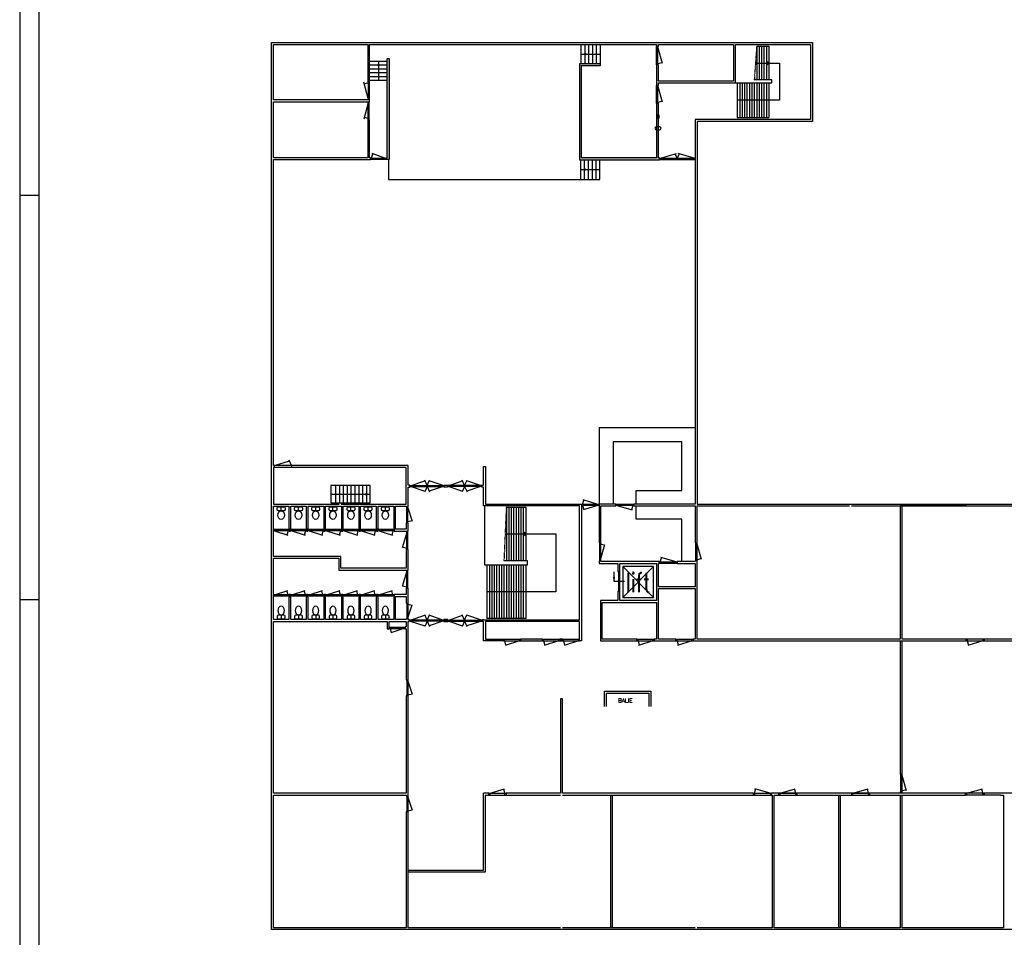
# Model space of a CAD drawing. Header units: millimetres. Extents: x 0 to 168869, y 0 to 118900.
# Tile 2 of 17: x 0 to 51151, y 24441 to 72123. Entities that reach past the tile are written whole.
import ezdxf
from ezdxf.enums import TextEntityAlignment as Align

# ---------------------------------------------------------------- set-up
doc = ezdxf.new("R2010")
doc.units = ezdxf.units.MM
doc.header["$MEASUREMENT"] = 0
doc.linetypes.add('DASHDOT', pattern=[25.4, 12.7, -6.35, 0, -6.35])
for name, color, linetype in [('00KAD025', 2, 'CONTINUOUS'), ('00KAD070', 5, 'CONTINUOUS'), ('BL$2----', 7, 'CONTINUOUS'), ('KOZIJNEN', 7, 'CONTINUOUS'), ('MEUBELS', 7, 'CONTINUOUS'), ('SANITAIR', 7, 'CONTINUOUS'), ('TEKST', 7, 'CONTINUOUS'), ('TRAPPEN', 2, 'CONTINUOUS'), ('VLUCHTPLAN', 7, 'CONTINUOUS'), ('WANDEN', 7, 'CONTINUOUS')]:
    doc.layers.add(name, color=color, linetype=linetype)
doc.styles.get("Standard").update_dxf_attribs({"font": 'romans.shx'})

# ---------------------------------------------------------------- blocks, each defined once
blk = doc.blocks.new('A0-PORTRAIT')
at = {"layer": '00KAD025', "linetype": 'Continuous'}
for p, q in [((0, 1189), (0, 0)), ((0, 630), (10, 630)), ((0, 420), (10, 420))]:
    blk.add_line(p, q, dxfattribs=at)
at = {"layer": '00KAD070', "linetype": 'Continuous'}
blk.add_line((10, 1179), (10, 10), dxfattribs=at)

msp = doc.modelspace()

# ---------------------------------------------------------------- hatches: boundary and pattern name
at = {"layer": 'TRAPPEN'}
h = msp.add_hatch(color=256, dxfattribs=at)
h.paths.add_polyline_path([(38791.275, 69981.366), (38791.275, 69871.115), (38917.275, 69871.115)])
h.paths.add_polyline_path([(38791.275, 69871.115), (38791.275, 69760.864), (38917.275, 69871.115)])
h = msp.add_hatch(color=256, dxfattribs=at)
h.paths.add_polyline_path([(26163.333, 45511.294), (26163.333, 45401.043), (26289.333, 45401.043)])
h.paths.add_polyline_path([(26163.333, 45401.043), (26163.333, 45290.792), (26289.333, 45401.043)])
at = {"layer": 'VLUCHTPLAN'}
msp.add_hatch(color=7, dxfattribs=at).paths.add_polyline_path([(33100.506, 67164.128), (33100.506, 67018.09), (33219.827, 67018.09), (33219.827, 67164.128)])
at = {"layer": 'WANDEN'}
h = msp.add_hatch(color=256, dxfattribs=at)
h.dxf.hatch_style = 1
h.paths.add_polyline_path([(19194.759, 70114.61), (19094.759, 70114.61), (19094.759, 64952.911), (19023.182, 64952.911), (19023.182, 64852.911), (19194.759, 64852.911)])
h = msp.add_hatch(color=256, dxfattribs=at)
h.dxf.hatch_style = 1
h.paths.add_polyline_path([(30169.513, 69836.036), (29079.269, 69836.036), (29079.269, 64846.334), (33233.336, 64846.334), (33233.336, 64946.334), (33188.577, 64946.334), (33188.577, 67774.04), (33088.577, 67774.04), (33088.577, 64946.334), (29179.269, 64946.334), (29179.269, 69736.036), (30169.513, 69736.036)])
h = msp.add_hatch(color=256, dxfattribs=at)
h.dxf.hatch_style = 1
h.paths.add_polyline_path([(22236.032, 40947.999), (22041.003, 40947.999), (22041.003, 40847.999), (22236.032, 40847.999)])
h = msp.add_hatch(color=256, dxfattribs=at)
h.dxf.hatch_style = 1
h.paths.add_polyline_path([(27160.071, 39939.062), (26019.242, 39939.062), (26019.242, 39839.062), (27160.071, 39839.062)])
h = msp.add_hatch(color=256, dxfattribs=at)
h.dxf.hatch_style = 1
h.paths.add_polyline_path([(28193.269, 39939.062), (28052.1, 39939.062), (28052.1, 39839.062), (28193.269, 39839.062)])

# ---------------------------------------------------------------- linework, layer by layer
at = {"layer": 'KOZIJNEN'}
for points in [[(33088.577, 69785.535), (33088.577, 70721.791)], [(33088.577, 70661.791), (33148.577, 70661.791)], [(33148.577, 69785.535), (33148.577, 70721.791)], [(33148.577, 70661.791), (33378.728, 69867.134)], [(33088.577, 69845.535), (33148.577, 69845.535)], [(33148.577, 69845.535), (33367.721, 69905.138)], [(18099.722, 68019.754), (17874.187, 68868.91)], [(18099.722, 68836.306), (17897.457, 68781.294)], [(18099.722, 68896.306), (18099.722, 67959.754)], [(18099.722, 68836.306), (18159.722, 68836.306)], [(18159.722, 68896.306), (18159.722, 67959.754)], [(33088.577, 67774.04), (33088.577, 68710.296)], [(33088.577, 68650.296), (33148.577, 68650.296)], [(33148.577, 67774.04), (33148.577, 68710.296)], [(33148.577, 68650.296), (33378.728, 67855.64)], [(18099.722, 67799.754), (17874.187, 66950.599)], [(18099.722, 68019.754), (18159.722, 68019.754)], [(18099.722, 66923.203), (18099.722, 67859.754)], [(18099.722, 67799.754), (18159.722, 67799.754)], [(18159.722, 66923.203), (18159.722, 67859.754)], [(33088.577, 67834.04), (33148.577, 67834.04)], [(33148.577, 67834.04), (33367.721, 67893.643)], [(18099.722, 66983.203), (17897.457, 67038.215)], [(18099.722, 66983.203), (18159.722, 66983.203)], [(18282.33, 64932.911), (18341.371, 65149.99)], [(18963.182, 64932.911), (18303.929, 65163.061)], [(33293.336, 64926.334), (34112.892, 65166.437)], [(34162.523, 64926.334), (34053.38, 65149.003)], [(34162.523, 64926.334), (34271.665, 65149.003)], [(35031.71, 64926.334), (34212.154, 65166.437)], [(18222.33, 64932.911), (19023.182, 64932.911)], [(18222.33, 64872.911), (19023.182, 64872.911)], [(18282.33, 64932.911), (18282.33, 64872.911)], [(18963.182, 64932.911), (18963.182, 64872.911)], [(33233.336, 64926.334), (35091.71, 64926.334)], [(33233.336, 64866.334), (35091.71, 64866.334)], [(33293.336, 64926.334), (33293.336, 64866.334)], [(34162.523, 64926.334), (34162.523, 64866.334)], [(35031.71, 64926.334), (35031.71, 64866.334)], [(13245.275, 48955.106), (14008.942, 49199.024)], [(14117.206, 48955.106), (13994.125, 49232.405)], [(14995.456, 48955.106), (13185.275, 48955.106)], [(13245.275, 48855.106), (13245.275, 48955.106)], [(14117.206, 48955.106), (14117.206, 48855.106)], [(20332.455, 47919.795), (21053.489, 48163.713)], [(21161.752, 47919.795), (21038.672, 48197.095)], [(21161.752, 47919.795), (21284.833, 48197.095)], [(21991.05, 47919.795), (21270.016, 48163.713)], [(22286.1, 47919.795), (23007.134, 48163.713)], [(23115.398, 47919.795), (22992.318, 48197.095)], [(23115.398, 47919.795), (23238.478, 48197.095)], [(23944.696, 47919.795), (23223.662, 48163.713)], [(20272.455, 47919.795), (22051.05, 47919.795)], [(20272.455, 47859.795), (22051.05, 47859.795)], [(20332.455, 47919.795), (20332.455, 47859.795)], [(20332.455, 47859.795), (21053.489, 47615.877)], [(21161.752, 47859.795), (21038.672, 47582.496)], [(21161.752, 47859.795), (21161.752, 47919.795)], [(21161.752, 47859.795), (21284.833, 47582.496)], [(21991.05, 47859.795), (21270.016, 47615.877)], [(21991.05, 47919.795), (21991.05, 47859.795)], [(24004.696, 47919.795), (22226.1, 47919.795)], [(24004.696, 47859.795), (22226.1, 47859.795)], [(22286.1, 47919.795), (22286.1, 47859.795)], [(22286.1, 47859.795), (23007.134, 47615.877)], [(23115.398, 47859.795), (22992.318, 47582.496)], [(23115.398, 47859.795), (23115.398, 47919.795)], [(23115.398, 47859.795), (23238.478, 47582.496)], [(23944.696, 47859.795), (23223.662, 47615.877)], [(23944.696, 47919.795), (23944.696, 47859.795)], [(29245.298, 46936.664), (29304.806, 47155.458)], [(30035.207, 46936.664), (29266.898, 47166.814)], [(20104.709, 45979.925), (20104.709, 46810.523)], [(20164.709, 46750.523), (20104.709, 46750.523)], [(20164.709, 45979.925), (20164.709, 46810.523)], [(20164.709, 46750.523), (20391.766, 46070.782)], [(30095.207, 46936.664), (29185.298, 46936.664)], [(30095.207, 46876.664), (29185.298, 46876.664)], [(29245.298, 46876.664), (29245.298, 46936.664)], [(29245.298, 46876.664), (29304.806, 46657.869)], [(30035.207, 46876.664), (29266.898, 46646.513)], [(30035.207, 46876.664), (30035.207, 46936.664)], [(31904.495, 46936.664), (30968.239, 46936.664)], [(31904.495, 46876.664), (30968.239, 46876.664)], [(31028.239, 46876.664), (31028.239, 46936.664)], [(31028.239, 46876.664), (31822.895, 46646.513)], [(31844.495, 46876.664), (31784.892, 46657.52)], [(31844.495, 46876.664), (31844.495, 46936.664)], [(20164.709, 46039.925), (20104.709, 46039.925)], [(20164.709, 46039.925), (20384.568, 46092.333)], [(14003.08, 45623.625), (13185.275, 45623.625)], [(14003.08, 45563.625), (13185.275, 45563.625)], [(13245.275, 45563.625), (13245.275, 45623.625)], [(13245.275, 45563.625), (13921.481, 45333.474)], [(13943.08, 45563.625), (13883.957, 45346.246)], [(13943.08, 45563.625), (13943.08, 45623.625)], [(14905.632, 45623.625), (14072.574, 45623.625)], [(14905.632, 45563.625), (14072.574, 45563.625)], [(14132.574, 45563.625), (14132.574, 45623.625)], [(14132.574, 45563.625), (14824.033, 45333.474)], [(14845.632, 45563.625), (14786.439, 45345.987)], [(14845.632, 45563.625), (14845.632, 45623.625)], [(15808.185, 45623.625), (14975.126, 45623.625)], [(15808.185, 45563.625), (14975.126, 45563.625)], [(15035.126, 45563.625), (15035.126, 45623.625)], [(15035.126, 45563.625), (15726.585, 45333.474)], [(15748.185, 45563.625), (15688.992, 45345.987)], [(15748.185, 45563.625), (15748.185, 45623.625)], [(16724.468, 45623.625), (15877.678, 45623.625)], [(16724.468, 45563.625), (15877.678, 45563.625)], [(15937.678, 45563.625), (15937.678, 45623.625)], [(15937.678, 45563.625), (16642.869, 45333.474)], [(16664.468, 45563.625), (16605.282, 45346.013)], [(16664.468, 45563.625), (16664.468, 45623.625)], [(17627.02, 45623.625), (16793.962, 45623.625)], [(17627.02, 45563.625), (16793.962, 45563.625)], [(16853.962, 45563.625), (16853.962, 45623.625)], [(16853.962, 45563.625), (17545.421, 45333.474)], [(17567.02, 45563.625), (17507.827, 45345.987)], [(17567.02, 45563.625), (17567.02, 45623.625)], [(18529.573, 45623.625), (17696.514, 45623.625)], [(18529.573, 45563.625), (17696.514, 45563.625)], [(17756.514, 45563.625), (17756.514, 45623.625)], [(17756.514, 45563.625), (18447.973, 45333.474)], [(18469.573, 45563.625), (18410.38, 45345.987)], [(18469.573, 45563.625), (18469.573, 45623.625)], [(19445.856, 45623.625), (18599.066, 45623.625)], [(19445.856, 45563.625), (18599.066, 45563.625)], [(18659.066, 45563.625), (18659.066, 45623.625)], [(18659.066, 45563.625), (19364.257, 45333.474)], [(19385.856, 45563.625), (19326.67, 45346.013)], [(19385.856, 45563.625), (19385.856, 45623.625)], [(20104.709, 44592.905), (20104.709, 45543.625)], [(20164.709, 44592.905), (20164.709, 45543.625)], [(20104.709, 45483.625), (19877.651, 44683.763)], [(20104.709, 45483.625), (20164.709, 45483.625)], [(20104.709, 44652.905), (19884.85, 44705.313)], [(20104.709, 44652.905), (20164.709, 44652.905)], [(30115.207, 44940.352), (30115.207, 44004.096)], [(30175.207, 44880.352), (30115.207, 44880.352)], [(30175.207, 44940.352), (30175.207, 44004.096)], [(30175.207, 44880.352), (30394.351, 44820.749)], [(30175.207, 44064.096), (30405.357, 44858.753)], [(35111.71, 44940.352), (35111.71, 44004.096)], [(35171.71, 44880.352), (35111.71, 44880.352)], [(35171.71, 44940.352), (35171.71, 44004.096)], [(35171.71, 44880.352), (35401.86, 44085.696)], [(30175.207, 44064.096), (30115.207, 44064.096)], [(33280.232, 43945.255), (33339.834, 44164.398)], [(34096.487, 43945.255), (33301.831, 44175.405)], [(35171.71, 44064.096), (35111.71, 44064.096)], [(35171.71, 44064.096), (35390.853, 44123.699)], [(20104.709, 42576.341), (20104.709, 43527.061)], [(20164.709, 42576.341), (20164.709, 43527.061)], [(33220.232, 43945.255), (34156.487, 43945.255)], [(33220.232, 43885.255), (34156.487, 43885.255)], [(33280.232, 43945.255), (33280.232, 43885.255)], [(34096.487, 43945.255), (34096.487, 43885.255)], [(20104.709, 43467.061), (19877.651, 42667.199)], [(20104.709, 43467.061), (20164.709, 43467.061)], [(31426.921, 42930.579), (30875.756, 42930.579), (30875.756, 43437.704)], [(31099.852, 43450.01), (31099.852, 42411.148)], [(31159.852, 43390.01), (31099.852, 43390.01)], [(31159.852, 43450.01), (31159.852, 42411.148)], [(13245.275, 42234.785), (13921.481, 42464.935)], [(14132.574, 42234.785), (14824.033, 42464.935)], [(15035.126, 42234.785), (15726.585, 42464.935)], [(15937.678, 42234.785), (16642.869, 42464.935)], [(16853.962, 42234.785), (17545.421, 42464.935)], [(17756.514, 42234.785), (18447.973, 42464.935)], [(18659.066, 42234.785), (19364.257, 42464.935)], [(20104.709, 42636.341), (19884.85, 42688.749)], [(20104.709, 42636.341), (20164.709, 42636.341)], [(31159.852, 42471.148), (31099.852, 42471.148)], [(14003.08, 42234.785), (13185.275, 42234.785)], [(14003.08, 42174.785), (13185.275, 42174.785)], [(13245.275, 42234.785), (13245.275, 42174.785)], [(13943.08, 42234.785), (13883.957, 42452.164)], [(13943.08, 42234.785), (13943.08, 42174.785)], [(14905.632, 42234.785), (14072.574, 42234.785)], [(14905.632, 42174.785), (14072.574, 42174.785)], [(14132.574, 42234.785), (14132.574, 42174.785)], [(14845.632, 42234.785), (14786.439, 42452.422)], [(14845.632, 42234.785), (14845.632, 42174.785)], [(15808.185, 42234.785), (14975.126, 42234.785)], [(15808.185, 42174.785), (14975.126, 42174.785)], [(15035.126, 42234.785), (15035.126, 42174.785)], [(15748.185, 42234.785), (15688.992, 42452.422)], [(15748.185, 42234.785), (15748.185, 42174.785)], [(16724.468, 42234.785), (15877.678, 42234.785)], [(16724.468, 42174.785), (15877.678, 42174.785)], [(15937.678, 42234.785), (15937.678, 42174.785)], [(16664.468, 42234.785), (16605.282, 42452.397)], [(16664.468, 42234.785), (16664.468, 42174.785)], [(17627.02, 42234.785), (16793.962, 42234.785)], [(17627.02, 42174.785), (16793.962, 42174.785)], [(16853.962, 42234.785), (16853.962, 42174.785)], [(17567.02, 42234.785), (17507.827, 42452.422)], [(17567.02, 42234.785), (17567.02, 42174.785)], [(18529.573, 42234.785), (17696.514, 42234.785)], [(18529.573, 42174.785), (17696.514, 42174.785)], [(17756.514, 42234.785), (17756.514, 42174.785)], [(18469.573, 42234.785), (18410.38, 42452.422)], [(18469.573, 42234.785), (18469.573, 42174.785)], [(19445.856, 42234.785), (18599.066, 42234.785)], [(19445.856, 42174.785), (18599.066, 42174.785)], [(18659.066, 42234.785), (18659.066, 42174.785)], [(19385.856, 42234.785), (19326.67, 42452.397)], [(19385.856, 42234.785), (19385.856, 42174.785)], [(20104.709, 41807.613), (20104.709, 40977.015)], [(20164.709, 41747.613), (20104.709, 41747.613)], [(20164.709, 41807.613), (20164.709, 40977.015)], [(20164.709, 41747.613), (20384.568, 41695.205)], [(20164.709, 41037.015), (20391.766, 41716.756)], [(20164.709, 41037.015), (20104.709, 41037.015)], [(22041.003, 40927.999), (20230.821, 40927.999)], [(20290.821, 40927.999), (21054.488, 41171.917)], [(20290.821, 40867.999), (20290.821, 40927.999)], [(21162.752, 40927.999), (21039.672, 41205.298)], [(21162.752, 40927.999), (21285.833, 41205.298)], [(21162.752, 40927.999), (21162.752, 40867.999)], [(21981.003, 40927.999), (21271.016, 41171.917)], [(21981.003, 40867.999), (21981.003, 40927.999)], [(22236.032, 40927.999), (24046.214, 40927.999)], [(22296.032, 40927.999), (23006.019, 41171.917)], [(22296.032, 40867.999), (22296.032, 40927.999)], [(23114.283, 40927.999), (22991.202, 41205.298)], [(23114.283, 40927.999), (23237.363, 41205.298)], [(23114.283, 40927.999), (23114.283, 40867.999)], [(23986.214, 40927.999), (23222.547, 41171.917)], [(23986.214, 40867.999), (23986.214, 40927.999)], [(19186.539, 40550.641), (20017.137, 40550.641)], [(19186.539, 40490.641), (20017.137, 40490.641)], [(19246.539, 40490.641), (19246.539, 40550.641)], [(19246.539, 40490.641), (19298.947, 40270.782)], [(19957.137, 40490.641), (19277.396, 40263.583)], [(19957.137, 40490.641), (19957.137, 40550.641)], [(22041.003, 40867.999), (20230.821, 40867.999)], [(20290.821, 40867.999), (21054.488, 40624.081)], [(21162.752, 40867.999), (21039.672, 40590.699)], [(21162.752, 40867.999), (21285.833, 40590.699)], [(21981.003, 40867.999), (21271.016, 40624.081)], [(22236.032, 40867.999), (24046.214, 40867.999)], [(22296.032, 40867.999), (23006.019, 40624.081)], [(23114.283, 40867.999), (22991.202, 40590.699)], [(23114.283, 40867.999), (23237.363, 40590.699)], [(23986.214, 40867.999), (23222.547, 40624.081)], [(25127.213, 39939.062), (26019.242, 39939.062)], [(25187.213, 39839.062), (25187.213, 39939.062)], [(25959.242, 39839.062), (25959.242, 39939.062)], [(27160.071, 39939.062), (28052.1, 39939.062)], [(27220.071, 39839.062), (27220.071, 39939.062)], [(27992.1, 39839.062), (27992.1, 39939.062)], [(28193.269, 39939.062), (29085.298, 39939.062)], [(28253.269, 39839.062), (28253.269, 39939.062)], [(29025.298, 39839.062), (29025.298, 39939.062)], [(32063.081, 39939.062), (32955.11, 39939.062)], [(32123.081, 39839.062), (32123.081, 39939.062)], [(32895.11, 39839.062), (32895.11, 39939.062)], [(34090.24, 39939.062), (34982.269, 39939.062)], [(34150.24, 39839.062), (34150.24, 39939.062)], [(34922.269, 39839.062), (34922.269, 39939.062)], [(50099.906, 39939.062), (49168.042, 39939.062)], [(49228.042, 39939.062), (49228.042, 39839.062)], [(50039.906, 39939.062), (50039.906, 39839.062)], [(25127.213, 39839.062), (26019.242, 39839.062)], [(25187.213, 39839.062), (25239.621, 39619.203)], [(25959.242, 39839.062), (25218.071, 39612.004)], [(27160.071, 39839.062), (28052.1, 39839.062)], [(27220.071, 39839.062), (27272.479, 39619.203)], [(27992.1, 39839.062), (27250.928, 39612.004)], [(28193.269, 39839.062), (29085.298, 39839.062)], [(28253.269, 39839.062), (28305.677, 39619.203)], [(29025.298, 39839.062), (28284.127, 39612.004)], [(32063.081, 39839.062), (32955.11, 39839.062)], [(32123.081, 39839.062), (32175.489, 39619.203)], [(32895.11, 39839.062), (32153.938, 39612.004)], [(34090.24, 39839.062), (34982.269, 39839.062)], [(34150.24, 39839.062), (34202.648, 39619.203)], [(34922.269, 39839.062), (34181.097, 39612.004)], [(49168.042, 39839.062), (50099.906, 39839.062)], [(49228.042, 39839.062), (49287.48, 39620.525)], [(50039.906, 39839.062), (49249.641, 39608.911)], [(20104.709, 37813.954), (20104.709, 36983.356)], [(20104.709, 37753.954), (20164.709, 37753.954)], [(20164.709, 37813.954), (20164.709, 36983.356)], [(20164.709, 37753.954), (20391.766, 37074.213)], [(20104.709, 37043.356), (20164.709, 37043.356)], [(20164.709, 37043.356), (20384.568, 37095.764)], [(45765.502, 32925.878), (45765.502, 31994.014)], [(45765.502, 32865.878), (45825.502, 32865.878)], [(45825.502, 32925.878), (45825.502, 31994.014)], [(45825.502, 32865.878), (46055.652, 32075.613)], [(20104.709, 31791.886), (20104.709, 30961.288)], [(20104.709, 31731.886), (20164.709, 31731.886)], [(20164.709, 31791.886), (20164.709, 30961.288)], [(20164.709, 31731.886), (20391.766, 31052.146)], [(24374.234, 31934.014), (25265.698, 31934.014)], [(24374.234, 31834.014), (25265.698, 31834.014)], [(24434.234, 31934.014), (25184.099, 32164.164)], [(24434.234, 31834.014), (24434.234, 31934.014)], [(25205.698, 31934.014), (25146.261, 32152.551)], [(25205.698, 31834.014), (25205.698, 31934.014)], [(38116.649, 31934.014), (39048.513, 31934.014)], [(38116.649, 31834.014), (39048.513, 31834.014)], [(38176.649, 31934.014), (38236.086, 32152.551)], [(38176.649, 31934.014), (38176.649, 31834.014)], [(38988.513, 31934.014), (38198.248, 32164.164)], [(38988.513, 31934.014), (38988.513, 31834.014)], [(39443.609, 31934.014), (40375.474, 31934.014)], [(39443.609, 31834.014), (40375.474, 31834.014)], [(39503.609, 31934.014), (40293.874, 32164.164)], [(39503.609, 31834.014), (39503.609, 31934.014)], [(40315.474, 31934.014), (40256.036, 32152.551)], [(40315.474, 31834.014), (40315.474, 31934.014)], [(43223.527, 31934.014), (44155.391, 31934.014)], [(43223.527, 31834.014), (44155.391, 31834.014)], [(43283.527, 31934.014), (44073.792, 32164.164)], [(43283.527, 31834.014), (43283.527, 31934.014)], [(44095.391, 31934.014), (44035.954, 32152.551)], [(44095.391, 31834.014), (44095.391, 31934.014)], [(45765.502, 32054.014), (45825.502, 32054.014)], [(45825.502, 32054.014), (46044.038, 32113.452)], [(50950.67, 31934.014), (49135.178, 31934.014)], [(50950.67, 31834.014), (49135.178, 31834.014)], [(49195.178, 31934.014), (50021.325, 32164.164)], [(49195.178, 31834.014), (49195.178, 31934.014)], [(50042.924, 31934.014), (49983.216, 32153.547)], [(50042.924, 31834.014), (50042.924, 31934.014)], [(50042.924, 31934.014), (50042.924, 31834.014)], [(20104.709, 31021.288), (20164.709, 31021.288)], [(20164.709, 31021.288), (20384.568, 31073.696)]]:
    msp.add_lwpolyline(points, dxfattribs=at)
msp.add_solid([(30815.756, 43077.704), (30875.756, 43437.704), (30935.756, 43077.704)], dxfattribs=at)
at = {"layer": 'MEUBELS'}
for points in [[(30095.207, 50924.565), (30095.207, 46956.664)], [(30095.207, 50924.565), (35091.71, 50924.565)], [(32031.366, 46956.664), (32031.366, 47663.799), (34400.434, 47663.799), (34400.434, 50188.306), (30836.462, 50188.306), (30836.462, 46956.664)], [(34399.115, 43965.255), (34399.115, 46161.462), (32031.366, 46161.462), (32031.366, 46856.664)]]:
    msp.add_lwpolyline(points, dxfattribs=at)
at = {"layer": 'SANITAIR'}
for points in [[(13380.003, 46752.142, -0.414213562), (13440.003, 46812.142), (13726.225, 46812.142, -0.414213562), (13786.225, 46752.142), (13786.225, 46669.556, -0.414213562), (13726.225, 46609.556), (13440.003, 46609.556, -0.414213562), (13380.003, 46669.556)], [(14283.224, 46752.142, -0.414213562), (14343.224, 46812.142), (14629.446, 46812.142, -0.414213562), (14689.446, 46752.142), (14689.446, 46669.556, -0.414213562), (14629.446, 46609.556), (14343.224, 46609.556, -0.414213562), (14283.224, 46669.556)], [(15172.783, 46752.142, -0.414213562), (15232.783, 46812.142), (15519.004, 46812.142, -0.414213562), (15579.004, 46752.142), (15579.004, 46669.556, -0.414213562), (15519.004, 46609.556), (15232.783, 46609.556, -0.414213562), (15172.783, 46669.556)], [(16071.512, 46752.142, -0.414213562), (16131.512, 46812.142), (16417.733, 46812.142, -0.414213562), (16477.733, 46752.142), (16477.733, 46669.556, -0.414213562), (16417.733, 46609.556), (16131.512, 46609.556, -0.414213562), (16071.512, 46669.556)], [(17004.612, 46752.142, -0.414213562), (17064.612, 46812.142), (17350.834, 46812.142, -0.414213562), (17410.834, 46752.142), (17410.834, 46669.556, -0.414213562), (17350.834, 46609.556), (17064.612, 46609.556, -0.414213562), (17004.612, 46669.556)], [(17894.171, 46752.142, -0.414213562), (17954.171, 46812.142), (18240.392, 46812.142, -0.414213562), (18300.392, 46752.142), (18300.392, 46669.556, -0.414213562), (18240.392, 46609.556), (17954.171, 46609.556, -0.414213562), (17894.171, 46669.556)], [(18792.9, 46752.142, -0.414213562), (18852.9, 46812.142), (19139.121, 46812.142, -0.414213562), (19199.121, 46752.142), (19199.121, 46669.556, -0.414213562), (19139.121, 46609.556), (18852.9, 46609.556, -0.414213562), (18792.9, 46669.556)], [(13380.003, 41046.268, 0.414213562), (13440.003, 40986.268), (13726.225, 40986.268, 0.414213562), (13786.225, 41046.268), (13786.225, 41128.854, 0.414213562), (13726.225, 41188.854), (13440.003, 41188.854, 0.414213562), (13380.003, 41128.854)], [(14283.224, 41046.268, 0.414213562), (14343.224, 40986.268), (14629.446, 40986.268, 0.414213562), (14689.446, 41046.268), (14689.446, 41128.854, 0.414213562), (14629.446, 41188.854), (14343.224, 41188.854, 0.414213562), (14283.224, 41128.854)], [(15172.783, 41046.268, 0.414213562), (15232.783, 40986.268), (15519.004, 40986.268, 0.414213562), (15579.004, 41046.268), (15579.004, 41128.854, 0.414213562), (15519.004, 41188.854), (15232.783, 41188.854, 0.414213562), (15172.783, 41128.854)], [(16071.512, 41046.268, 0.414213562), (16131.512, 40986.268), (16417.733, 40986.268, 0.414213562), (16477.733, 41046.268), (16477.733, 41128.854, 0.414213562), (16417.733, 41188.854), (16131.512, 41188.854, 0.414213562), (16071.512, 41128.854)], [(17004.612, 41046.268, 0.414213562), (17064.612, 40986.268), (17350.834, 40986.268, 0.414213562), (17410.834, 41046.268), (17410.834, 41128.854, 0.414213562), (17350.834, 41188.854), (17064.612, 41188.854, 0.414213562), (17004.612, 41128.854)], [(17894.171, 41046.268, 0.414213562), (17954.171, 40986.268), (18240.392, 40986.268, 0.414213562), (18300.392, 41046.268), (18300.392, 41128.854, 0.414213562), (18240.392, 41188.854), (17954.171, 41188.854, 0.414213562), (17894.171, 41128.854)], [(18792.9, 41046.268, 0.414213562), (18852.9, 40986.268), (19139.121, 40986.268, 0.414213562), (19199.121, 41046.268), (19199.121, 41128.854, 0.414213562), (19139.121, 41188.854), (18852.9, 41188.854, 0.414213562), (18792.9, 41128.854)]]:
    msp.add_lwpolyline(points, format="xyb", close=True, dxfattribs=at)
for points in [[(13583.114, 46609.556), (13583.114, 46812.142)], [(14486.335, 46609.556), (14486.335, 46812.142)], [(15375.894, 46609.556), (15375.894, 46812.142)], [(16274.623, 46609.556), (16274.623, 46812.142)], [(17207.723, 46609.556), (17207.723, 46812.142)], [(18097.282, 46609.556), (18097.282, 46812.142)], [(18996.011, 46609.556), (18996.011, 46812.142)], [(13583.114, 41188.854), (13583.114, 40986.268)], [(14486.335, 41188.854), (14486.335, 40986.268)], [(15375.894, 41188.854), (15375.894, 40986.268)], [(16274.623, 41188.854), (16274.623, 40986.268)], [(17207.723, 41188.854), (17207.723, 40986.268)], [(18097.282, 41188.854), (18097.282, 40986.268)], [(18996.011, 41188.854), (18996.011, 40986.268)]]:
    msp.add_lwpolyline(points, dxfattribs=at)
for centre in [(13583.114, 46381.443), (14486.335, 46381.443), (15375.894, 46381.443), (16274.623, 46381.443), (17207.723, 46381.443), (18097.282, 46381.443), (18996.011, 46381.443)]:
    msp.add_ellipse(centre, major_axis=(0, 228.113), ratio=0.735922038, dxfattribs=at)
at = {"layer": 'SANITAIR', "extrusion": (0, 0, -1)}
for centre in [(13583.114, 41416.966), (14486.335, 41416.966), (15375.894, 41416.966), (16274.623, 41416.966), (17207.723, 41416.966), (18097.282, 41416.966), (18996.011, 41416.966)]:
    msp.add_ellipse(centre, major_axis=(0, -228.113), ratio=0.735922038, dxfattribs=at)
at = {"layer": 'TRAPPEN'}
for points in [[(29169.513, 69836.036), (29169.513, 70834.245)], [(29369.513, 69836.036), (29369.513, 70834.245)], [(29569.513, 69836.036), (29569.513, 70834.245)], [(29769.513, 69836.036), (29769.513, 70834.245)], [(29969.513, 69836.036), (29969.513, 70834.245)], [(30169.513, 69836.036), (30169.513, 70834.245)], [(38287.275, 70739.116), (38287.275, 69003.114)], [(38287.275, 70739.116), (38917.275, 70739.116)], [(38413.275, 70739.116), (38413.275, 69003.114)], [(38539.275, 70739.116), (38539.275, 69003.114)], [(38665.275, 70739.116), (38665.275, 69003.114)], [(38791.275, 70739.116), (38791.275, 69003.114)], [(38917.275, 70739.116), (38917.275, 69003.114)], [(29169.513, 70335.141), (30169.513, 70335.141)], [(18179.722, 69973.962), (19094.759, 69973.962)], [(18179.722, 69773.962), (19094.759, 69773.962)], [(18179.722, 69573.962), (19094.759, 69573.962)], [(18637.241, 69973.962), (18637.241, 68973.962)], [(38224.275, 69871.115), (39476.675, 69871.115), (39476.675, 67933.437), (37279.275, 67933.437)], [(18179.722, 69373.962), (19094.759, 69373.962)], [(18179.722, 69173.962), (19094.759, 69173.962)], [(18179.722, 68973.962), (19094.759, 68973.962)], [(37186.372, 68834.23), (39068.415, 68834.23), (39068.415, 69003.114), (38161.275, 69003.114)], [(37279.275, 68834.23), (37279.275, 67032.643)], [(37405.275, 68834.23), (37405.275, 67032.643)], [(37531.275, 68834.23), (37531.275, 67032.643)], [(37657.275, 68834.23), (37657.275, 67032.643)], [(37783.275, 68834.23), (37783.275, 67032.643)], [(37909.275, 68834.23), (37909.275, 67032.643)], [(38035.275, 68834.23), (38035.275, 67032.643)], [(38161.275, 68834.23), (38161.275, 67032.643)], [(38287.275, 68834.23), (38287.275, 67032.643)], [(38413.275, 68834.23), (38413.275, 67032.643)], [(38539.275, 68834.23), (38539.275, 67032.643)], [(38665.275, 68834.23), (38665.275, 67032.643)], [(38791.275, 68834.23), (38791.275, 67032.643)], [(38917.275, 68834.23), (38917.275, 67032.643)], [(37279.275, 67032.643), (38917.275, 67032.643)], [(19154.759, 64852.911), (19154.759, 63825.816), (30135.207, 63825.816), (30135.207, 64846.334)], [(29132.477, 64846.334), (29132.477, 63825.816)], [(29332.477, 64846.334), (29332.477, 63825.816)], [(29532.477, 64846.334), (29532.477, 63825.816)], [(29732.477, 64846.334), (29732.477, 63825.816)], [(29932.477, 64846.334), (29932.477, 63825.816)], [(29132.477, 64336.075), (30132.477, 64336.075)], [(16409.846, 47913.317), (16409.846, 47009.324)], [(16609.846, 47913.317), (16609.846, 47009.324)], [(16809.846, 47913.317), (16809.846, 47009.324)], [(17009.846, 47913.317), (17009.846, 47009.324)], [(17209.846, 47913.317), (17209.846, 47009.324)], [(17409.846, 47913.317), (17409.846, 47009.324)], [(17609.846, 47913.317), (17609.846, 47009.324)], [(17809.846, 47913.317), (17809.846, 47009.324)], [(18009.846, 47913.317), (18009.846, 47009.324)], [(16169.755, 47461.32), (18202.159, 47461.32)], [(24145.327, 46856.664), (24145.327, 43796.539), (26380.713, 43796.539), (26380.713, 44005.423), (25155.333, 44005.423)], [(25281.333, 46796.664), (25281.333, 44005.423)], [(25281.333, 46796.664), (26289.333, 46796.664)], [(25407.333, 46796.664), (25407.333, 44005.423)], [(25533.333, 46796.664), (25533.333, 44005.423)], [(25659.333, 46796.664), (25659.333, 44005.423)], [(25785.333, 46796.664), (25785.333, 44005.423)], [(25911.333, 46796.664), (25911.333, 44005.423)], [(26037.333, 46796.664), (26037.333, 44005.423)], [(26163.333, 46796.664), (26163.333, 44005.423)], [(26289.333, 46796.664), (26289.333, 44005.423)], [(25218.333, 45401.043), (27855.413, 45401.043), (27855.413, 42400.919), (24273.333, 42400.919)], [(24273.333, 43796.539), (24273.333, 41005.299)], [(24399.333, 43796.539), (24399.333, 41005.299)], [(24525.333, 43796.539), (24525.333, 41005.299)], [(24651.333, 43796.539), (24651.333, 41005.299)], [(24777.333, 43796.539), (24777.333, 41005.299)], [(24903.333, 43796.539), (24903.333, 41005.299)], [(25029.333, 43796.539), (25029.333, 41005.299)], [(25155.333, 43796.539), (25155.333, 41005.299)], [(25281.333, 43796.539), (25281.333, 41005.299)], [(25407.333, 43796.539), (25407.333, 41005.299)], [(25533.333, 43796.539), (25533.333, 41005.299)], [(25659.333, 43796.539), (25659.333, 41005.299)], [(25785.333, 43796.539), (25785.333, 41005.299)], [(25911.333, 43796.539), (25911.333, 41005.299)], [(26037.333, 43796.539), (26037.333, 41005.299)], [(26163.333, 43796.539), (26163.333, 41005.299)], [(26289.333, 43796.539), (26289.333, 41005.299)], [(26289.333, 41005.299), (24273.333, 41005.299)]]:
    msp.add_lwpolyline(points, dxfattribs=at)
at = {"layer": 'TRAPPEN', "linetype": 'DASHDOT'}
for points in [[(38287.275, 70739.116), (38161.275, 69003.114)], [(25281.333, 46796.664), (25155.333, 44005.423)]]:
    msp.add_lwpolyline(points, dxfattribs=at)
at = {"layer": 'TRAPPEN'}
for points in [[(38917.275, 69871.115), (38791.275, 69981.366), (38791.275, 69760.864)], [(16169.755, 47009.324), (18202.159, 47009.324), (18202.159, 47913.317), (16169.755, 47913.317)], [(26289.333, 45401.043), (26163.333, 45511.294), (26163.333, 45290.792)]]:
    msp.add_lwpolyline(points, close=True, dxfattribs=at)
for points in [[(29432.326, 70275.141), (29169.513, 70335.141), (29432.326, 70395.141)], [(18577.241, 69711.15), (18637.241, 69973.962), (18697.241, 69711.15)], [(29395.29, 64276.075), (29132.477, 64336.075), (29395.29, 64396.075)], [(17939.347, 47521.32), (18202.159, 47461.32), (17939.347, 47401.32)]]:
    msp.add_solid(points, dxfattribs=at)
at = {"layer": 'VLUCHTPLAN', "color": 7}
msp.add_lwpolyline([(33100.506, 67018.09), (33219.827, 67018.09), (33219.827, 67164.128), (33100.506, 67164.128)], close=True, dxfattribs=at)
msp.add_lwpolyline([(33160.166, 67018.09), (33160.166, 66555.555)], dxfattribs=at)
msp.add_lwpolyline([(33242.894, 66555.555), (33077.439, 66555.555, 1), (33077.439, 66401.691), (33242.894, 66401.691, 1), (33242.894, 66555.555)], format="xyb", dxfattribs=at)
at = {"layer": 'WANDEN'}
for p, q in [((13085.275, 24840.685), (13085.275, 70934.245)), ((13085.275, 70934.245), (41187.349, 70934.245)), ((13185.275, 67959.754), (13185.275, 70834.245)), ((13185.275, 70834.245), (18079.722, 70834.245)), ((18079.722, 70834.245), (18079.722, 68896.306)), ((18179.722, 68896.306), (18179.722, 70834.245)), ((18179.722, 70834.245), (33088.577, 70834.245)), ((33088.577, 70834.245), (33088.577, 70721.791)), ((33088.577, 70721.791), (33188.577, 70721.791)), ((33188.577, 70721.791), (33188.577, 70834.245)), ((33188.577, 70834.245), (37086.372, 70834.245)), ((37086.372, 70834.245), (37086.372, 68934.23)), ((37186.372, 68834.23), (37186.372, 70834.245)), ((37186.372, 70834.245), (41087.349, 70834.245)), ((41087.349, 70834.245), (41087.349, 66938.571)), ((41187.349, 70934.245), (41187.349, 66838.571)), ((19094.759, 64952.911), (19094.759, 70114.61)), ((19094.759, 70114.61), (19194.759, 70114.61)), ((19194.759, 70114.61), (19194.759, 64852.911)), ((30169.513, 69836.036), (29079.269, 69836.036)), ((29079.269, 69836.036), (29079.269, 64846.334)), ((29179.269, 64946.334), (29179.269, 69736.036)), ((29179.269, 69736.036), (30169.513, 69736.036)), ((30169.513, 69736.036), (30169.513, 69836.036)), ((33188.577, 69785.535), (33088.577, 69785.535)), ((33088.577, 69785.535), (33088.577, 68710.296)), ((33188.577, 68934.23), (33188.577, 69785.535)), ((18079.722, 68896.306), (18179.722, 68896.306)), ((33088.577, 68710.296), (33188.577, 68710.296)), ((37086.372, 68934.23), (33188.577, 68934.23)), ((33188.577, 68710.296), (33188.577, 68834.23)), ((33188.577, 68834.23), (37186.372, 68834.23)), ((18179.722, 67959.754), (13185.275, 67959.754)), ((13185.275, 64952.911), (13185.275, 67859.754)), ((13185.275, 67859.754), (18179.722, 67859.754)), ((18179.722, 67859.754), (18179.722, 67959.754)), ((33188.577, 67774.04), (33088.577, 67774.04)), ((33088.577, 67774.04), (33088.577, 64946.334)), ((33188.577, 64946.334), (33188.577, 67774.04)), ((18179.722, 66923.203), (18079.722, 66923.203)), ((18079.722, 66923.203), (18079.722, 64952.911)), ((18179.722, 64952.911), (18179.722, 66923.203)), ((41087.349, 66938.571), (35091.71, 66938.571)), ((35091.71, 66938.571), (35091.71, 46956.664)), ((41187.349, 66838.571), (35191.71, 66838.571)), ((35191.71, 66838.571), (35191.71, 46956.664)), ((18079.722, 64952.911), (13185.275, 64952.911)), ((13185.275, 48955.106), (13185.275, 64852.911)), ((13185.275, 64852.911), (18222.33, 64852.911)), ((18222.33, 64952.911), (18179.722, 64952.911)), ((18222.33, 64852.911), (18222.33, 64952.911)), ((19023.182, 64952.911), (19094.759, 64952.911)), ((19023.182, 64852.911), (19023.182, 64952.911)), ((19194.759, 64852.911), (19023.182, 64852.911)), ((29079.269, 64846.334), (33233.336, 64846.334)), ((33088.577, 64946.334), (29179.269, 64946.334)), ((33233.336, 64946.334), (33188.577, 64946.334)), ((33233.336, 64846.334), (33233.336, 64946.334)), ((20184.709, 48955.106), (13185.275, 48955.106)), ((16598.449, 48855.106), (13185.275, 48855.106)), ((13185.275, 48855.106), (13185.275, 46950.411)), ((20084.709, 48855.106), (16598.449, 48855.106)), ((20084.709, 46950.411), (20084.709, 48855.106)), ((20184.709, 47939.795), (20184.709, 48955.106)), ((24092.442, 47939.795), (24092.442, 48899.281)), ((24092.442, 48899.281), (24192.442, 48899.281)), ((24192.442, 48899.281), (24192.442, 46956.664)), ((20272.455, 47939.795), (20184.709, 47939.795)), ((20184.709, 46810.523), (20184.709, 47839.795)), ((20184.709, 47839.795), (20272.455, 47839.795)), ((20272.455, 47839.795), (20272.455, 47939.795)), ((22051.05, 47839.795), (22051.05, 47939.795)), ((22051.05, 47939.795), (22226.1, 47939.795)), ((22226.1, 47839.795), (22051.05, 47839.795)), ((22226.1, 47939.795), (22226.1, 47839.795)), ((24004.696, 47839.795), (24004.696, 47939.795)), ((24004.696, 47939.795), (24092.442, 47939.795)), ((24092.442, 47839.795), (24004.696, 47839.795)), ((24092.442, 46856.664), (24092.442, 47839.795)), ((13185.275, 46950.411), (16598.449, 46950.411)), ((13185.275, 44234.462), (13185.275, 46850.411)), ((13185.275, 46850.411), (13987.827, 46850.411)), ((13987.827, 46850.411), (13987.827, 45687.596)), ((14087.827, 45687.596), (14087.827, 46850.411)), ((14087.827, 46850.411), (14890.379, 46850.411)), ((14890.379, 46850.411), (14890.379, 45687.596)), ((14990.379, 45687.596), (14990.379, 46850.411)), ((14990.379, 46850.411), (15792.931, 46850.411)), ((15792.931, 46850.411), (15792.931, 45687.596)), ((15892.931, 45687.596), (15892.931, 46850.411)), ((15892.931, 46850.411), (16709.215, 46850.411)), ((16698.449, 46950.411), (20084.709, 46950.411)), ((16709.215, 46850.411), (16709.215, 45687.596)), ((16809.215, 45687.596), (16809.215, 46850.411)), ((16809.215, 46850.411), (17611.767, 46850.411)), ((17611.767, 46850.411), (17611.767, 45687.596)), ((17711.767, 45687.596), (17711.767, 46850.411)), ((17711.767, 46850.411), (18514.319, 46850.411)), ((18514.319, 46850.411), (18514.319, 45687.596)), ((18614.319, 45687.596), (18614.319, 46850.411)), ((18614.319, 46850.411), (19430.603, 46850.411)), ((19430.603, 46850.411), (19430.603, 45687.596)), ((19530.603, 45687.596), (19530.603, 46850.411)), ((19530.603, 46850.411), (20084.709, 46850.411)), ((20084.709, 46850.411), (20084.709, 46810.523)), ((20084.709, 46810.523), (20184.709, 46810.523)), ((29085.298, 46856.664), (24092.442, 46856.664)), ((24192.442, 46956.664), (29185.298, 46956.664)), ((29085.298, 40945.299), (29085.298, 46856.664)), ((29185.298, 46956.664), (29185.298, 39839.062)), ((29185.298, 46956.664), (29185.298, 46856.664)), ((30968.239, 46956.664), (30095.207, 46956.664)), ((30095.207, 46956.664), (30095.207, 44940.352)), ((30195.207, 44940.352), (30195.207, 46856.664)), ((30195.207, 46856.664), (30968.239, 46856.664)), ((30968.239, 46856.664), (30968.239, 46956.664)), ((35091.71, 46956.664), (31904.495, 46956.664)), ((31904.495, 46956.664), (31904.495, 46856.664)), ((31904.495, 46856.664), (35091.71, 46856.664)), ((35091.71, 46856.664), (35091.71, 44940.352)), ((35191.71, 46956.664), (67191.013, 46956.664)), ((35191.71, 46856.664), (43109.168, 46856.664)), ((35191.71, 44940.352), (35191.71, 46856.664)), ((43209.168, 46856.664), (49093.185, 46856.664)), ((49193.185, 46856.664), (45745.502, 46856.664)), ((45745.502, 46856.664), (45745.502, 39939.062)), ((45845.502, 39939.062), (45845.502, 46856.664)), ((45845.502, 46856.664), (59113.149, 46856.664)), ((13987.827, 45687.596), (14003.08, 45687.596)), ((14003.08, 45687.596), (14003.08, 45543.625)), ((14003.08, 45543.625), (14072.574, 45543.625)), ((14072.574, 45543.625), (14072.574, 45687.596)), ((14072.574, 45687.596), (14087.827, 45687.596)), ((14890.379, 45687.596), (14905.632, 45687.596)), ((14905.632, 45687.596), (14905.632, 45543.625)), ((14905.632, 45543.625), (14975.126, 45543.625)), ((14975.126, 45543.625), (14975.126, 45687.596)), ((14975.126, 45687.596), (14990.379, 45687.596)), ((15792.931, 45687.596), (15808.185, 45687.596)), ((15808.185, 45687.596), (15808.185, 45543.625)), ((15808.185, 45543.625), (15877.678, 45543.625)), ((15877.678, 45543.625), (15877.678, 45687.596)), ((15877.678, 45687.596), (15892.931, 45687.596)), ((16709.215, 45687.596), (16724.468, 45687.596)), ((16724.468, 45687.596), (16724.468, 45543.625)), ((16724.468, 45543.625), (16793.962, 45543.625)), ((16793.962, 45543.625), (16793.962, 45687.596)), ((16793.962, 45687.596), (16809.215, 45687.596)), ((17611.767, 45687.596), (17627.02, 45687.596)), ((17627.02, 45687.596), (17627.02, 45543.625)), ((17627.02, 45543.625), (17696.514, 45543.625)), ((17696.514, 45543.625), (17696.514, 45687.596)), ((17696.514, 45687.596), (17711.767, 45687.596)), ((18514.319, 45687.596), (18529.573, 45687.596)), ((18529.573, 45687.596), (18529.573, 45543.625)), ((18529.573, 45543.625), (18599.066, 45543.625)), ((18599.066, 45543.625), (18599.066, 45687.596)), ((18599.066, 45687.596), (18614.319, 45687.596)), ((19430.603, 45687.596), (19445.856, 45687.596)), ((19445.856, 45687.596), (19445.856, 45543.625)), ((19445.856, 45543.625), (20184.709, 45543.625)), ((19515.35, 45643.625), (19515.35, 45687.596)), ((19515.35, 45687.596), (19530.603, 45687.596)), ((20084.709, 45643.625), (19515.35, 45643.625)), ((20184.709, 45979.925), (20084.709, 45979.925)), ((20084.709, 45979.925), (20084.709, 45643.625)), ((20184.709, 45543.625), (20184.709, 45979.925)), ((20184.709, 44592.905), (20084.709, 44592.905)), ((20084.709, 44592.905), (20084.709, 43627.061)), ((20184.709, 43527.061), (20184.709, 44592.905)), ((30095.207, 44940.352), (30195.207, 44940.352)), ((35091.71, 44940.352), (35191.71, 44940.352)), ((16675.859, 44234.462), (13185.275, 44234.462)), ((13185.275, 40947.999), (13185.275, 44134.462)), ((13185.275, 44134.462), (16575.859, 44134.462)), ((16575.859, 44134.462), (16575.859, 43527.061)), ((16675.859, 43627.061), (16675.859, 44234.462)), ((30195.207, 44004.096), (30095.207, 44004.096)), ((30095.207, 44004.096), (30095.207, 43865.255)), ((30195.207, 43965.255), (30195.207, 44004.096)), ((35191.71, 44004.096), (35091.71, 44004.096)), ((35091.71, 44004.096), (35091.71, 43965.255)), ((35191.71, 39939.062), (35191.71, 44004.096)), ((16575.859, 43527.061), (20084.709, 43527.061)), ((20084.709, 43627.061), (16675.859, 43627.061)), ((20084.709, 43527.061), (20184.709, 43527.061)), ((30095.207, 43865.255), (31079.852, 43865.255)), ((33220.232, 43965.255), (30195.207, 43965.255)), ((31079.852, 43865.255), (31079.852, 43450.01)), ((31179.852, 43450.01), (31179.852, 43865.255)), ((31179.852, 43865.255), (33079.852, 43865.255)), ((32919.852, 43705.255), (31328.971, 43705.255)), ((31328.971, 43705.255), (31328.971, 42094.141)), ((32919.852, 42094.141), (32919.852, 43705.255)), ((33079.852, 43865.255), (33079.852, 41939.037)), ((33179.852, 42659.633), (33179.852, 43865.255)), ((33179.852, 43865.255), (33220.232, 43865.255)), ((33220.232, 43865.255), (33220.232, 43965.255)), ((35091.71, 43965.255), (34156.487, 43965.255)), ((34156.487, 43965.255), (34156.487, 43865.255)), ((34156.487, 43865.255), (35091.71, 43865.255)), ((35091.71, 43865.255), (35091.71, 42659.633)), ((31079.852, 43450.01), (31179.852, 43450.01)), ((20184.709, 42576.341), (20084.709, 42576.341)), ((20084.709, 42576.341), (20084.709, 42254.785)), ((20184.709, 41807.613), (20184.709, 42576.341)), ((35091.71, 42659.633), (33179.852, 42659.633)), ((33179.852, 39939.062), (33179.852, 42559.633)), ((33179.852, 42559.633), (34085.848, 42559.633)), ((34085.848, 42559.633), (35091.71, 42559.633)), ((35091.71, 42559.633), (35091.71, 39939.062)), ((14003.08, 42110.814), (13987.827, 42110.814)), ((13987.827, 42110.814), (13987.827, 40947.999)), ((14072.574, 42254.785), (14003.08, 42254.785)), ((14003.08, 42254.785), (14003.08, 42110.814)), ((14072.574, 42110.814), (14072.574, 42254.785)), ((14087.827, 42110.814), (14072.574, 42110.814)), ((14087.827, 40947.999), (14087.827, 42110.814)), ((14905.632, 42110.814), (14890.379, 42110.814)), ((14890.379, 42110.814), (14890.379, 40947.999)), ((14975.126, 42254.785), (14905.632, 42254.785)), ((14905.632, 42254.785), (14905.632, 42110.814)), ((14975.126, 42110.814), (14975.126, 42254.785)), ((14990.379, 42110.814), (14975.126, 42110.814)), ((14990.379, 40947.999), (14990.379, 42110.814)), ((15808.185, 42110.814), (15792.931, 42110.814)), ((15792.931, 42110.814), (15792.931, 40947.999)), ((15877.678, 42254.785), (15808.185, 42254.785)), ((15808.185, 42254.785), (15808.185, 42110.814)), ((15877.678, 42110.814), (15877.678, 42254.785)), ((15892.931, 42110.814), (15877.678, 42110.814)), ((15892.931, 40947.999), (15892.931, 42110.814)), ((16724.468, 42110.814), (16709.215, 42110.814)), ((16709.215, 42110.814), (16709.215, 40947.999)), ((16793.962, 42254.785), (16724.468, 42254.785)), ((16724.468, 42254.785), (16724.468, 42110.814)), ((16793.962, 42110.814), (16793.962, 42254.785)), ((16809.215, 42110.814), (16793.962, 42110.814)), ((16809.215, 40947.999), (16809.215, 42110.814)), ((17627.02, 42110.814), (17611.767, 42110.814)), ((17611.767, 42110.814), (17611.767, 40947.999)), ((17696.514, 42254.785), (17627.02, 42254.785)), ((17627.02, 42254.785), (17627.02, 42110.814)), ((17696.514, 42110.814), (17696.514, 42254.785)), ((17711.767, 42110.814), (17696.514, 42110.814)), ((17711.767, 40947.999), (17711.767, 42110.814)), ((18529.573, 42110.814), (18514.319, 42110.814)), ((18514.319, 42110.814), (18514.319, 40947.999)), ((18599.066, 42254.785), (18529.573, 42254.785)), ((18529.573, 42254.785), (18529.573, 42110.814)), ((18599.066, 42110.814), (18599.066, 42254.785)), ((18614.319, 42110.814), (18599.066, 42110.814)), ((18614.319, 40947.999), (18614.319, 42110.814)), ((19445.856, 42110.814), (19430.603, 42110.814)), ((19430.603, 42110.814), (19430.603, 40947.999)), ((20084.709, 42254.785), (19445.856, 42254.785)), ((19445.856, 42254.785), (19445.856, 42110.814)), ((19515.35, 42110.814), (19515.35, 42154.785)), ((19515.35, 42154.785), (20084.709, 42154.785)), ((19530.603, 42110.814), (19515.35, 42110.814)), ((19530.603, 40947.999), (19530.603, 42110.814)), ((20084.709, 42154.785), (20084.709, 41807.613)), ((31179.852, 42411.148), (31079.852, 42411.148)), ((31079.852, 42411.148), (31079.852, 41939.037)), ((31179.852, 41939.037), (31179.852, 42411.148)), ((31328.971, 42094.141), (32919.852, 42094.141)), ((20084.709, 41807.613), (20184.709, 41807.613)), ((31079.852, 41939.037), (30167.404, 41939.037)), ((30167.404, 41939.037), (30167.404, 39839.062)), ((30267.404, 40845.058), (30267.404, 41839.037)), ((30267.404, 41839.037), (33079.852, 41839.037)), ((33079.852, 41939.037), (31179.852, 41939.037)), ((33079.852, 41839.037), (33079.852, 39939.062)), ((33079.852, 41839.037), (33079.852, 40654.421)), ((13987.827, 40947.999), (13185.275, 40947.999)), ((14890.379, 40947.999), (14087.827, 40947.999)), ((15792.931, 40947.999), (14990.379, 40947.999)), ((16709.215, 40947.999), (15892.931, 40947.999)), ((17611.767, 40947.999), (16809.215, 40947.999)), ((18514.319, 40947.999), (17711.767, 40947.999)), ((19430.603, 40947.999), (18614.319, 40947.999)), ((20084.709, 40947.999), (19530.603, 40947.999)), ((20184.709, 40977.015), (20084.709, 40977.015)), ((20084.709, 40977.015), (20084.709, 40947.999)), ((20184.709, 40947.999), (20184.709, 40977.015)), ((20230.821, 40947.999), (20184.709, 40947.999)), ((20230.821, 40847.999), (20230.821, 40947.999)), ((22236.032, 40947.999), (22041.003, 40947.999)), ((22041.003, 40947.999), (22041.003, 40847.999)), ((22236.032, 40847.999), (22236.032, 40947.999)), ((24046.214, 40847.999), (24046.214, 40947.999)), ((24046.214, 40947.999), (24092.326, 40947.999)), ((24092.326, 40947.999), (24092.326, 40945.299)), ((24092.326, 40945.299), (29085.298, 40945.299)), ((13185.275, 31934.014), (13185.275, 40847.999)), ((13185.275, 40847.999), (19086.539, 40847.999)), ((19086.539, 40847.999), (19086.539, 40470.641)), ((19086.539, 40470.641), (19186.539, 40470.641)), ((19186.539, 40470.641), (19186.539, 40847.999)), ((19186.539, 40847.999), (20084.709, 40847.999)), ((20084.709, 40570.641), (20017.137, 40570.641)), ((20017.137, 40570.641), (20017.137, 40470.641)), ((20017.137, 40470.641), (20084.709, 40470.641)), ((20084.709, 40847.999), (20084.709, 40570.641)), ((20084.709, 40470.641), (20084.709, 37813.954)), ((20184.709, 37813.954), (20184.709, 40847.999)), ((20184.709, 40847.999), (20230.821, 40847.999)), ((22041.003, 40847.999), (22236.032, 40847.999)), ((24092.326, 40847.999), (24046.214, 40847.999)), ((24092.326, 39839.062), (24092.326, 40847.999)), ((29085.298, 40845.299), (24192.326, 40845.299)), ((24192.326, 40845.299), (24192.326, 39939.062)), ((29085.298, 39939.062), (29085.298, 40845.299)), ((30267.404, 39939.062), (30267.404, 40845.058)), ((24192.326, 39939.062), (25127.213, 39939.062)), ((25127.213, 39939.062), (25127.213, 39839.062)), ((27160.071, 39939.062), (26019.242, 39939.062)), ((26019.242, 39939.062), (26019.242, 39839.062)), ((27160.071, 39839.062), (27160.071, 39939.062)), ((28052.1, 39939.062), (28052.1, 39839.062)), ((28193.269, 39939.062), (28052.1, 39939.062)), ((28193.269, 39839.062), (28193.269, 39939.062)), ((29085.298, 39839.062), (29085.298, 39939.062)), ((32063.081, 39939.062), (30267.404, 39939.062)), ((32063.081, 39839.062), (32063.081, 39939.062)), ((33079.852, 39939.062), (32955.11, 39939.062)), ((32955.11, 39939.062), (32955.11, 39839.062)), ((34090.24, 39939.062), (33179.852, 39939.062)), ((34090.24, 39839.062), (34090.24, 39939.062)), ((35091.71, 39939.062), (34982.269, 39939.062)), ((34982.269, 39939.062), (34982.269, 39839.062)), ((42069.963, 39939.062), (35191.71, 39939.062)), ((45745.502, 39939.062), (41933.209, 39939.062)), ((55323.986, 39939.062), (45845.502, 39939.062)), ((49168.042, 39839.062), (49168.042, 39939.062)), ((50099.906, 39939.062), (50099.906, 39839.062)), ((25127.213, 39839.062), (24092.326, 39839.062)), ((26019.242, 39839.062), (27160.071, 39839.062)), ((28052.1, 39839.062), (28193.269, 39839.062)), ((29185.298, 39839.062), (29085.298, 39839.062)), ((30167.404, 39839.062), (32063.081, 39839.062)), ((32955.11, 39839.062), (34090.24, 39839.062)), ((34982.269, 39839.062), (42069.963, 39839.062)), ((42069.963, 39839.062), (55323.986, 39839.062)), ((45745.502, 39839.062), (45745.502, 32925.878)), ((45845.502, 32925.878), (45845.502, 39839.062)), ((20084.709, 37813.954), (20184.709, 37813.954)), ((20184.709, 36983.356), (20084.709, 36983.356)), ((20084.709, 36983.356), (20084.709, 34961.623)), ((20184.709, 34961.623), (20184.709, 36983.356)), ((28197.396, 36838.366), (28097.396, 36838.366)), ((28097.396, 36838.366), (28097.396, 31934.014)), ((28197.396, 31934.014), (28197.396, 36838.366)), ((20084.709, 34961.623), (20084.709, 31934.014)), ((20184.709, 31934.014), (20184.709, 34961.623)), ((45845.502, 32925.878), (45745.502, 32925.878)), ((20084.709, 31934.014), (13185.275, 31934.014)), ((13185.275, 24940.685), (13185.275, 31834.014)), ((13185.275, 31834.014), (20084.709, 31834.014)), ((20084.709, 31834.014), (20084.709, 31791.886)), ((20084.709, 31791.886), (20184.709, 31791.886)), ((20184.709, 31791.886), (20184.709, 31934.014)), ((24374.234, 31934.014), (24087.243, 31934.014)), ((24087.243, 27929.546), (24087.243, 31934.014)), ((24187.243, 31834.014), (28097.396, 31834.014)), ((24187.243, 31834.014), (24187.243, 27829.546)), ((24374.234, 31834.014), (24374.234, 31934.014)), ((28097.396, 31934.014), (25265.698, 31934.014)), ((25265.698, 31934.014), (25265.698, 31834.014)), ((33211.552, 31934.014), (28197.396, 31934.014)), ((28197.396, 31834.014), (33211.552, 31834.014)), ((30692.049, 31834.014), (30692.049, 24940.685)), ((30792.049, 24940.685), (30792.049, 31834.014)), ((38116.649, 31934.014), (33132.752, 31934.014)), ((33132.752, 31834.014), (35088.71, 31834.014)), ((35088.71, 31834.014), (38116.649, 31834.014)), ((38116.649, 31834.014), (38116.649, 31934.014)), ((42957.571, 31934.014), (39048.513, 31934.014)), ((39048.513, 31934.014), (39048.513, 31834.014)), ((39048.513, 31834.014), (39096.155, 31834.014)), ((39096.155, 31834.014), (39096.155, 24940.685)), ((39196.155, 24940.685), (39196.155, 31834.014)), ((39196.155, 31834.014), (49135.178, 31834.014)), ((39443.609, 31834.014), (39443.609, 31934.014)), ((40375.474, 31934.014), (40375.474, 31834.014)), ((42536.651, 31834.014), (42536.651, 24940.685)), ((42636.651, 24940.685), (42636.651, 31834.014)), ((49135.178, 31934.014), (42957.571, 31934.014)), ((43223.527, 31834.014), (43223.527, 31934.014)), ((44155.391, 31934.014), (44155.391, 31834.014)), ((45845.502, 31994.014), (45745.502, 31994.014)), ((45745.502, 31994.014), (45745.502, 31934.014)), ((45745.502, 31834.014), (45745.502, 24940.685)), ((45845.502, 31934.014), (45845.502, 31994.014)), ((45845.502, 24940.685), (45845.502, 31834.014)), ((49135.178, 31834.014), (49135.178, 31934.014)), ((50102.924, 31934.014), (50102.924, 31834.014)), ((54123.734, 31934.014), (50950.67, 31934.014)), ((50950.67, 31834.014), (51100.605, 31834.014)), ((51100.605, 31834.014), (51100.605, 24940.685)), ((20184.709, 30961.288), (20084.709, 30961.288)), ((20084.709, 30961.288), (20084.709, 24940.685)), ((20184.709, 24940.685), (20184.709, 30961.288)), ((20184.709, 27929.546), (24087.243, 27929.546)), ((24187.243, 27829.546), (20184.709, 27829.546)), ((67191.013, 24840.685), (13085.275, 24840.685)), ((20084.709, 24940.685), (13185.275, 24940.685)), ((28097.396, 24940.685), (20184.709, 24940.685)), ((35088.71, 24940.685), (28197.396, 24940.685)), ((39096.155, 24940.685), (35188.71, 24940.685)), ((45745.502, 24940.685), (39196.155, 24940.685)), ((51100.605, 24940.685), (45845.502, 24940.685))]:
    msp.add_line(p, q, dxfattribs=at)
for points in [[(31328.971, 42094.141), (32919.852, 43705.255)], [(32919.852, 42094.141), (31328.971, 43705.255)], [(30386.075, 36432.681), (30386.075, 37232.681), (32786.075, 37232.681), (32786.075, 36432.681), (32786.075, 36432.681)], [(30486.075, 36432.681), (30486.075, 37132.681), (32686.075, 37132.681), (32686.075, 36432.681)]]:
    msp.add_lwpolyline(points, dxfattribs=at)

# ---------------------------------------------------------------- block references
at = {"layer": 'BL$2----', "xscale": 100, "yscale": 100, "zscale": 100}
msp.add_blockref('A0-PORTRAIT', (0, 0), dxfattribs=at)

# ---------------------------------------------------------------- texts
at = {"layer": 'TEKST', "width": 0.75}
msp.add_text('lift', height=1000, dxfattribs=at).set_placement((32124.411, 42899.698), align=Align.MIDDLE)
at = {"layer": 'WANDEN'}
msp.add_text('BALIE', height=210, dxfattribs=at).set_placement((31091.322, 36642.124))

doc.saveas('drawing.dxf')
